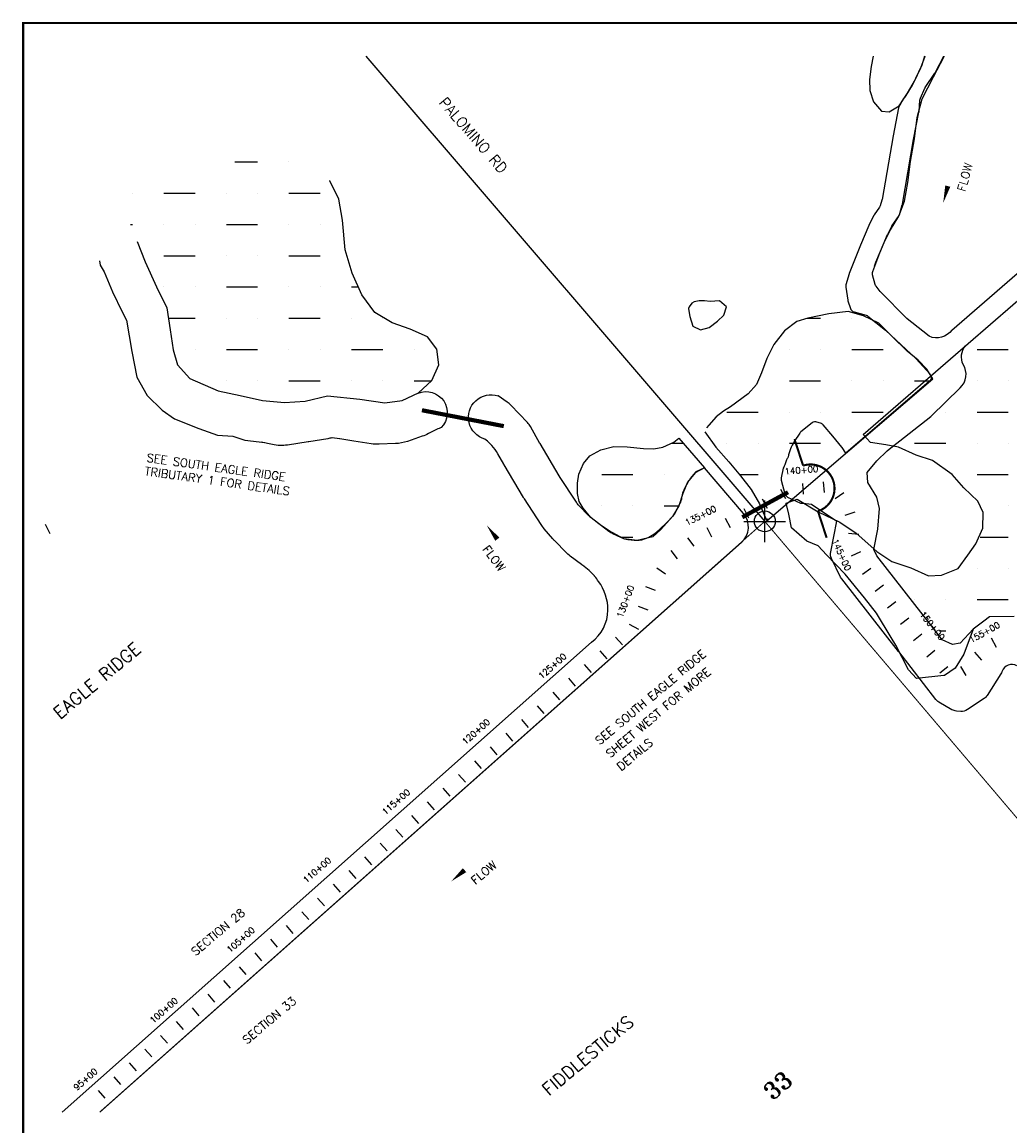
# Model space of a CAD drawing. Extents: x 224320 to 241080, y 782394 to 793121.
# Tile 2 of 6: x 224320 to 229058, y 787825 to 793121. Entities that reach past the tile are written whole.
import ezdxf
from ezdxf.enums import TextEntityAlignment as Align

# ---------------------------------------------------------------- set-up
doc = ezdxf.new("R2010")
doc.units = 0
doc.header["$LTSCALE"] = 800
doc.header["$PDMODE"] = 34
doc.header["$PDSIZE"] = 100
doc.linetypes.add('DASHED', pattern=[0])
doc.layers.get('0').update_dxf_attribs({"linetype": 'CONTINUOUS'})
for name, color, linetype in [('BORDER', 1, 'CONTINUOUS'), ('HATCH', 3, 'CONTINUOUS'), ('MAJROADS', 9, 'CONTINUOUS'), ('PLAKES', 5, 'CONTINUOUS'), ('SEC', 2, 'CONTINUOUS'), ('STATIONS', 7, 'CONTINUOUS'), ('STRUCTURES', 1, 'CONTINUOUS'), ('SUBBASINS', 6, 'DASHED'), ('TEXT', 7, 'CONTINUOUS'), ('WL-PRESERVE', 14, 'CONTINUOUS')]:
    doc.layers.add(name, color=color, linetype=linetype)
doc.styles.get("Standard").update_dxf_attribs({"font": 'ROMANT'})

# ---------------------------------------------------------------- blocks, each defined once
blk = doc.blocks.new('WEIR')
at = {"layer": 'STRUCTURES', "color": 0, "const_width": 20}
blk.add_lwpolyline([(0, 498), (0, 230, -1), (0, -230), (0, -498)], format="xyb", dxfattribs=at)
blk = doc.blocks.new('*X')
at = {"color": 0}
for p, q in [((225340.3942, 792450), (225450, 792450)), ((225600, 792450), (225600, 792450)), ((224850, 792300), (224850, 792300)), ((225000, 792300), (225150, 792300)), ((225300, 792300), (225300, 792300)), ((225450, 792300), (225450, 792300)), ((225600, 792300), (225750, 792300)), ((224840.9152, 792150), (224850, 792150)), ((225000, 792150), (225000, 792150)), ((225150, 792150), (225150, 792150)), ((225300, 792150), (225450, 792150)), ((225600, 792150), (225600, 792150)), ((225750, 792150), (225750, 792150)), ((225000, 792000), (225150, 792000)), ((225300, 792000), (225300, 792000)), ((225450, 792000), (225450, 792000)), ((225600, 792000), (225750, 792000)), ((225000, 791850), (225000, 791850)), ((225150, 791850), (225150, 791850)), ((225300, 791850), (225450, 791850)), ((225600, 791850), (225600, 791850)), ((225750, 791850), (225750, 791850)), ((225900, 791850), (225932.5945, 791850)), ((225022.0034, 791700), (225150, 791700)), ((225300, 791700), (225300, 791700)), ((225450, 791700), (225450, 791700)), ((225600, 791700), (225750, 791700)), ((225900, 791700), (225900, 791700)), ((226050, 791700), (226050, 791700)), ((228087.2386, 791700), (228150, 791700)), ((228300, 791700), (228300, 791700)), ((229050, 791700), (229050, 791700)), ((225150, 791550), (225150, 791550)), ((225300, 791550), (225450, 791550)), ((225600, 791550), (225600, 791550)), ((225750, 791550), (225750, 791550)), ((225900, 791550), (226050, 791550)), ((226200, 791550), (226200, 791550)), ((228000, 791550), (228000, 791550)), ((228150, 791550), (228150, 791550)), ((228300, 791550), (228450, 791550)), ((228900, 791550), (229050, 791550)), ((225149.6037, 791400), (225150, 791400)), ((225300, 791400), (225300, 791400)), ((225450, 791400), (225450, 791400)), ((225600, 791400), (225750, 791400)), ((225900, 791400), (225900, 791400)), ((226050, 791400), (226050, 791400)), ((226200, 791400), (226284.2005, 791400)), ((227850, 791400), (227850, 791400)), ((228000, 791400), (228150, 791400)), ((228300, 791400), (228300, 791400)), ((228450, 791400), (228450, 791400)), ((228600, 791400), (228676.3946, 791400)), ((228900, 791400), (228900, 791400)), ((229050, 791400), (229050, 791400)), ((227700, 791250), (227850, 791250)), ((228000, 791250), (228000, 791250)), ((228150, 791250), (228150, 791250)), ((228300, 791250), (228450, 791250)), ((228750, 791250), (228750, 791250)), ((228900, 791250), (229050, 791250)), ((227432.8222, 791100), (227492.1979, 791100)), ((227700, 791100), (227700, 791100)), ((227850, 791100), (227850, 791100)), ((228000, 791100), (228150, 791100)), ((228300, 791100), (228300, 791100)), ((228600, 791100), (228750, 791100)), ((228900, 791100), (228900, 791100)), ((229050, 791100), (229050, 791100)), ((227100, 790950), (227250, 790950)), ((227400, 790950), (227400, 790950)), ((227760.9868, 790950), (227850, 790950)), ((228000, 790950), (228000, 790950)), ((228150, 790950), (228150, 790950)), ((228900, 790950), (229050, 790950)), ((227100, 790800), (227100, 790800)), ((227250, 790800), (227250, 790800)), ((227400, 790800), (227469.3766, 790800)), ((229050, 790800), (229050, 790800)), ((227192.0314, 790650), (227250, 790650)), ((228915.443, 790650), (229050, 790650)), ((228900, 790500), (228900, 790500)), ((229050, 790500), (229050, 790500)), ((228600, 790350), (228600, 790350)), ((228750, 790350), (228750, 790350)), ((228900, 790350), (229050, 790350)), ((228720.1844, 790200), (228750, 790200))]:
    blk.add_line(p, q, dxfattribs=at)
blk = doc.blocks.new('FLARROW')
at = {"layer": 'PLAKES', "color": 0}
blk.add_lwpolyline([(0, 0, 0, 0.05, 0), (0.168, 0, 0, 0, -0.087559), (0.267, -0.018, 0, 0, 0.245722), (0.355, -0.006, 0, 0, -0.309425), (0.492, -0.004, 0, 0, 0), (0.558, -0.006, 0, 0, 0)], format="xyseb", dxfattribs=at)
blk.add_text('FLOW', height=0.08, dxfattribs=at).set_placement((0.295, -0.176), align=Align.CENTER)

msp = doc.modelspace()

# ---------------------------------------------------------------- linework, layer by layer
at = {"layer": 'BORDER', "color": 0, "const_width": 10}
msp.add_lwpolyline([(224325.3, 782655.9), (241075.3, 782655.9), (241075.3, 793115.9), (224325.3, 793115.9)], close=True, dxfattribs=at)
at = {"layer": 'MAJROADS', "color": 0}
msp.add_lwpolyline([(225969.4, 792957.5), (227882.2, 790725.5)], dxfattribs=at)
at = {"layer": 'PLAKES', "color": 0}
for points in [[(228648.7, 792957.5), (228636, 792914.8, -0.041062), (228634.5, 792911), (228590.3, 792820.6, -0.024802), (228589.1, 792818.4), (228553.2, 792760.3, 0.085612), (228534.2, 792731.8), (228525.8, 792715.3, 0.068918), (228523.5, 792708.8), (228497.2, 792575.8, 0.006211), (228497.1, 792575.1), (228444.4, 792269.7, -0.026709), (228443.8, 792267.1), (228436, 792239.8, -0.083075), (228432.5, 792232.3), (228407.3, 792196.1, 0.03303), (228405.5, 792193.3), (228381.4, 792146.5, 0.019872), (228380.5, 792144.7), (228341.4, 792051.4, 0.005202), (228341.2, 792050.9), (228287.6, 791915.4, 0.022829), (228286.8, 791913.3), (228271.3, 791860.3, 0.110235), (228270.6, 791849.4), (228280.3, 791786.8, 0.038323), (228281.2, 791783.1), (228292.6, 791747.1, 0.257136), (228310.1, 791730.4), (228367.7, 791715.3, -0.105191), (228377, 791710.6), (228461, 791643.1, -0.018679), (228462.4, 791641.9), (228606.5, 791507.5, -0.021132), (228608, 791506), (228673.3, 791433.8, -0.160446), (228679.6, 791419.5), (228679.7, 791418.4, -0.244289), (228671.2, 791397), (228270.9, 791052), (228253.1, 791079.4, 0.027009), (228251.5, 791081.6), (228208.8, 791134, 0.006578), (228208.4, 791134.5), (228161.6, 791189, 0.140441), (228150.1, 791196.6), (228132.3, 791202.2, 0.24847), (228109.3, 791197.9), (228055.3, 791155.1, 0.081492), (228049.9, 791149.1), (228023.5, 791108.3, 0.100407), (227994.4, 791034.3, 0.002504), (227985.5, 791021.5), (227980.6, 791001, 0.022273), (227970.4, 790981), (227960.6, 790934.7, 0.11923), (227960.9, 790923), (227978.5, 790858.2, 0.216306), (227991.7, 790842.3), (228053.3, 790812.3, -0.077836), (228105.5, 790807.7), (228227.9, 790726.9, -0.007205), (228228.5, 790726.5)], [(228779, 791643.1, -0.35197), (228670.5, 791613.3), (228587.7, 791679), (228565.3, 791697.3, -0.026432), (228563.3, 791699.1), (228437.4, 791826.4, -0.029463), (228435.4, 791828.6), (228415.9, 791853.6, -0.101536), (228411.5, 791862.6), (228399.4, 791908.5, -0.155509), (228400.2, 791923.7), (228434, 792013.7, -0.00943), (228434.4, 792014.6), (228471.2, 792102.3, -0.019872), (228472, 792104.1), (228491.4, 792141.5, -0.03303), (228493.1, 792144.3), (228524.1, 792188.8, 0.083075), (228527.6, 792196.3), (228541.5, 792244.8, 0.026709), (228542.1, 792247.4), (228595.4, 792556.9, -0.006211), (228595.5, 792557.5), (228621.5, 792688.9, 0.029957), (228621.9, 792691.8), (228626.1, 792747, -0.085612), (228628.2, 792755.2), (228649.6, 792803.6, -0.045993), (228651.9, 792807.6), (228698.2, 792875.2, 0.030388), (228699.8, 792877.8), (228741.2, 792957.5, 0.106252)], [(228779, 791643.1), (229466.3, 792238.8, -0.362511)], [(228419.4, 791015.4), (228469.4, 791063.8, -0.025087), (228471.3, 791065.5), (228678.3, 791229, 0.026455), (228680.3, 791230.7), (228818.7, 791366.2, 0.365186), (228833.6, 791477.9, -0.291728), (228844.5, 791567.6, -0.322083)], [(224512.4, 787891.7), (227050.5, 790145.7, 0.234501), (227129.7, 790299.8, 0.165979), (227084.9, 790437.1, 0.04), (227066.1, 790462.9), (227065.3, 790463.8, 0.045574), (227039.2, 790489.1), (227007.3, 790514.9, 0.007566), (227002.5, 790518.6), (226949.5, 790558.8, -0.036201), (226927.7, 790577.9), (226876.1, 790630.4, -0.018042), (226866.3, 790641.1), (226824.5, 790690.2, -0.032215), (226809.1, 790710.8), (226729.4, 790833.5, -0.010558), (226724.9, 790840.7), (226632.3, 790997.2, -0.004247), (226630.6, 791000.1), (226602.4, 791049.8, 0.060928), (226573.4, 791088.7), (226564.7, 791098, 0.041863), (226539.7, 791120.2, -1.022886), (226603.7, 791327.1)], [(224693.2, 787891.8), (227770, 790624.2, 0.408721), (227779.6, 790764), (227593.5, 790981.6), (227552.1, 790963.5), (227541.8, 790951.4, 0.005249), (227540.5, 790949.8), (227524.9, 790930.7, 0.046156), (227514.7, 790915.4), (227496.9, 790882.7, 0.078323), (227486.4, 790853.4), (227483.5, 790837.9, -0.067969), (227474.9, 790812.2), (227455.4, 790772.5, -0.069845), (227439.7, 790749.5), (227413.8, 790721, -0.021481), (227407.8, 790714.9), (227357.8, 790668.5, -0.095438), (227325.7, 790648.5), (227303.1, 790639.8, -0.122472), (227255.2, 790633.8), (227225.9, 790637.3, -0.080301), (227195.2, 790646.2), (227153.3, 790665.9, -0.054155), (227134.8, 790677.2), (227049.3, 790743.2, -0.035634), (227038.6, 790752.7), (226990.7, 790802, -0.048804), (226978.5, 790817.2), (226898.2, 790940.8, -0.010558), (226896, 790944.3), (226804.9, 791098.3, -0.004247), (226804.1, 791099.8), (226758.1, 791180.5, 0.060928), (226743.6, 791200), (226664.1, 791283.6, 0.054789), (226647.4, 791297.7), (226603.7, 791327.1, 0.007674), (226601.1, 791328.7)], [(226219.3, 791340.8, -0.813489), (226330.4, 791175.2), (226320.9, 791171.8, 0.035984), (226294.7, 791160.1), (226269.4, 791146.5, -0.040481), (226239.7, 791133.6), (226168.2, 791109.2, -0.072904), (226111.1, 791098.6), (226033.4, 791095.6, -0.048181), (225995, 791097.9), (225911.9, 791110.8, -0.000104), (225911.9, 791110.8), (225844.7, 791121.3, 0.002223), (225843, 791121.6), (225808, 791126.7), (225806.2, 791126.2, -0.024667), (225786.9, 791122.1), (225695, 791106.9, -0.003939), (225691.9, 791106.4), (225593.4, 791091.7, -0.091598), (225520.8, 791094.3), (225467.5, 791106.1)], [(229090.9, 790033.2, 0.459153), (229019.8, 790006.8), (229018.8, 790003.9, -0.052244), (229014.2, 789994.5), (228948.8, 789890.7, -0.105175), (228934.3, 789875.8), (228854.2, 789822.2, -0.167894), (228822.6, 789813.9), (228801, 789815.5, -0.112651), (228779.8, 789822.1), (228716.6, 789858.6, -0.097421), (228702.1, 789871.3), (228524.4, 790101.2, 0.001765), (228524.2, 790101.5), (228251.6, 790449.2, -0.053424), (228246, 790458.2), (228202.5, 790547.9, -0.163614), (228198.4, 790579.6), (228227.9, 790726.9)]]:
    msp.add_lwpolyline(points, format="xyb", dxfattribs=at)
for points in [[(224691.9, 791974.9), (224695.1, 791954.3), (224713.7, 791923.3), (224753.2, 791826.8), (224799.7, 791730.2), (224820.5, 791691.3), (224847, 791540.4), (224871, 791417.1), (224920.2, 791329.7), (224992, 791259), (225050.6, 791217.5), (225167.4, 791170.4), (225257.3, 791138.4), (225330.4, 791134), (225388.4, 791115.8), (225484.5, 791103.1)], [(228880.8, 790207.7), (228818.9, 790140.5), (228782.3, 790135.4), (228733.4, 790157.9), (228682.1, 790224.2), (228418.9, 790559.9), (228404.4, 790589.8), (228424, 790687.7), (228432.9, 790787.8), (228419.6, 790840.9), (228376.1, 790912), (228373.4, 790959.5), (228419.4, 791015.4)], [(227887.3, 790738.5), (227898, 790735.3)]]:
    msp.add_lwpolyline(points, dxfattribs=at)
at = {"layer": 'SEC', "color": 0}
msp.add_point((227882.2, 790725.5), dxfattribs=at)
at = {"layer": 'STATIONS', "color": 0}
for p, q in [((227958.2, 790879.8), (227981.3, 790835.5)), ((228062.8, 790906.7), (228066.7, 790856.8)), ((228162.5, 790914.5), (228166.4, 790864.7)), ((227869.6, 790833.4), (227892.8, 790789.1)), ((228261.1, 790862.2), (228219.7, 790834.2)), ((227781, 790787), (227804.2, 790742.7)), ((227692.4, 790740.6), (227715.6, 790696.3)), ((228314.1, 790770), (228266.7, 790753.8)), ((224431.3, 790712.6), (224452.7, 790667.5)), ((227603.6, 790695.5), (227626.1, 790650.8)), ((228333.4, 790663.2), (228283.6, 790667.9)), ((227511.3, 790646.4), (227541.8, 790606.8)), ((227432, 790585.4), (227462.5, 790545.8)), ((228341.6, 790579.7), (228296.1, 790559)), ((227364.5, 790502.5), (227405.8, 790474.3)), ((228391.3, 790499.7), (228351.2, 790469.9)), ((227309.7, 790412.3), (227356.6, 790394.9)), ((228451, 790419.6), (228411, 790389.7)), ((227274.8, 790318.6), (227321.7, 790301.1)), ((228510.8, 790339.4), (228470.8, 790309.5)), ((228572.2, 790261.6), (228533.2, 790230.3)), ((227232.4, 790233.1), (227275.7, 790208)), ((227166.3, 790170.2), (227199.2, 790132.6)), ((228634.9, 790183.7), (228595.9, 790152.4)), ((228967.3, 790166), (228991.7, 790122.3)), ((227091, 790104.3), (227124, 790066.7)), ((228697.5, 790105.8), (228658.5, 790074.4)), ((228887.3, 790097.3), (228920.9, 790060.3)), ((227015.8, 790038.4), (227048.8, 790000.8)), ((228760.2, 790027.8), (228721.2, 789996.5)), ((228847.9, 789986.8), (228821.6, 790029.3)), ((226940.6, 789972.6), (226973.5, 789934.9)), ((226865.4, 789906.7), (226898.3, 789869.1)), ((226790.1, 789840.8), (226823.1, 789803.2)), ((226714.9, 789774.9), (226747.9, 789737.3)), ((226639.7, 789709), (226672.6, 789671.4)), ((226564.5, 789643.1), (226597.4, 789605.5)), ((226489.3, 789577.2), (226522.2, 789539.6)), ((226414, 789511.3), (226447, 789473.7)), ((226338.8, 789445.4), (226371.8, 789407.8)), ((226263.6, 789379.6), (226296.5, 789341.9)), ((226188.4, 789313.7), (226221.3, 789276.1)), ((226113.1, 789247.8), (226146.1, 789210.2)), ((226037.9, 789181.9), (226070.9, 789144.3)), ((225962.7, 789116), (225995.6, 789078.4)), ((225887.5, 789050.1), (225920.4, 789012.5)), ((225812.2, 788984.2), (225845.2, 788946.6)), ((225737, 788918.3), (225770, 788880.7)), ((225661.8, 788852.4), (225694.7, 788814.8)), ((225586.6, 788786.5), (225619.5, 788748.9)), ((225511.3, 788720.7), (225544.3, 788683)), ((225436.1, 788654.8), (225469.1, 788617.2)), ((225360.9, 788588.9), (225393.8, 788551.3)), ((225285.7, 788523), (225318.6, 788485.4)), ((225210.5, 788457.1), (225243.4, 788419.5)), ((225135.2, 788391.2), (225168.2, 788353.6)), ((225060, 788325.3), (225093, 788287.7)), ((224984.8, 788259.4), (225017.7, 788221.8)), ((224909.6, 788193.3), (224942.7, 788155.8)), ((224834.6, 788127.2), (224867.7, 788089.7)), ((224759.6, 788061.1), (224792.6, 788023.6)), ((224684.6, 787995), (224717.6, 787957.5))]:
    msp.add_line(p, q, dxfattribs=at)
at = {"layer": 'STRUCTURES', "color": 0, "const_width": 20}
for points in [[(226630.5, 791182.4), (226237.9, 791258.7)], [(227774.2, 790745.4), (227993.6, 790865.3)]]:
    msp.add_lwpolyline(points, dxfattribs=at)
at = {"layer": 'SUBBASINS', "color": 0, "const_width": 5}
msp.add_lwpolyline([(224692.9, 787891.8), (227882.2, 790725.5), (230287.7, 787894.3)], dxfattribs=at)
at = {"layer": 'WL-PRESERVE', "color": 0}
for points in [[(228402.3, 792957.5), (228392.4, 792908.2), (228383.7, 792846), (228385.8, 792792.4), (228403, 792738.8), (228441.2, 792694.2), (228479, 792690.3), (228526.1, 792719.7), (228566.2, 792779.8), (228599.5, 792838.2), (228629.8, 792901.5), (228651.4, 792957.5)], [(228408.1, 791949.9), (228414.3, 791968.5), (228455, 792063.5), (228484.6, 792123.5), (228525.3, 792189.5), (228552.1, 792261.8), (228568.8, 792351.6), (228580.9, 792452.6), (228599.9, 792560.9), (228613.1, 792662.4), (228636.8, 792753.1), (228691, 792858.5), (228742.4, 792956.3), (228742.9, 792957.5)], [(224872.2, 792068.8), (224910.5, 791970.1), (224964.9, 791850.5), (225014.2, 791749.7), (225030.7, 791645.1), (225044.7, 791547.7), (225065, 791475.8), (225125.4, 791410.5), (225260.1, 791352.1), (225365.8, 791330), (225472.5, 791306), (225578.3, 791295), (225677.3, 791302.1), (225785.1, 791327.2), (225940.6, 791311), (226060.3, 791293.6), (226143.3, 791305.3), (226221.3, 791341.7), (226285.3, 791401.1), (226318.6, 791476.1), (226308.6, 791551), (226263.9, 791610.4), (226180.8, 791647.2), (226095.1, 791678.1), (226011.9, 791727.4), (225949.2, 791812), (225903.4, 791916.8), (225870, 792028.1), (225856.8, 792171), (225839.3, 792271.2), (225796.8, 792359.8), (225795.6, 792360.8)], [(229077.7, 790269), (228960.3, 790267.4), (228932.2, 790246.3), (228880.8, 790207.7), (228836.6, 790087.8), (228795, 790021.8), (228744.5, 789985.9), (228741.1, 789985.9), (228610.3, 789971.3), (228571.8, 790013.9), (228510.4, 790131.6), (228488.5, 790168.8), (228418.3, 790285.5), (228359.6, 790358.9), (228267.4, 790472.3), (228177.5, 790564.4), (228138.3, 790607.4), (228083, 790630.2), (228009.9, 790693.8), (227997.3, 790760.7), (227985.1, 790812.3), (228037.7, 790831.4), (228138.2, 790770.6), (228241.7, 790722.2), (228320.6, 790668.8), (228418.7, 790581.3), (228491.5, 790532.9), (228582.1, 790502.9), (228666.5, 790464.8), (228730.2, 790468.2), (228809.5, 790499.2), (228856.7, 790563.6), (228893.9, 790618.4), (228927.6, 790693.1), (228929.7, 790767.9), (228903.2, 790823.2), (228836.7, 790886.2), (228780.5, 790950.1), (228686.9, 791018.1), (228608.9, 791042.6), (228522.9, 791080.8), (228462.7, 791092.4), (228389.2, 791104), (228354.6, 791143), (228844.5, 791567.6), (228858.2, 791579.4), (229500.2, 792135.9)], [(227593.9, 791154.7), (227647.4, 791081.1), (227709.5, 791011.5), (227766.4, 790943.5), (227817.3, 790878.9), (227856.3, 790809.5), (227879.4, 790756.6), (227891.7, 790728.1), (228687.7, 791409.7), (228659, 791455.7), (228618, 791498.8), (228564.6, 791542.8), (228493.4, 791613), (228428.3, 791675.8), (228356.1, 791712.2), (228282.4, 791732.6), (228189.9, 791721.4), (228089.2, 791700.6), (228036.4, 791685.1), (227976.3, 791639.3)], [(227976.3, 791639.3), (227925, 791573.6), (227891.4, 791507.4), (227867.1, 791438.3), (227842.2, 791382.5), (227801.9, 791337.6), (227718.3, 791274.9), (227684.5, 791253.7), (227649.1, 791227.5), (227614.1, 791187.3), (227602.3, 791174.9)]]:
    msp.add_lwpolyline(points, dxfattribs=at)
for points in [[(227518.3, 791736), (227523.3, 791708), (227537.4, 791661.5), (227573.7, 791645), (227615.1, 791655.4), (227656.1, 791685.4), (227685.9, 791714.3), (227698.5, 791755.1), (227665.4, 791783.7), (227620, 791781), (227592.5, 791784.1), (227567.3, 791784.3), (227543.5, 791778.7), (227532.5, 791771.8), (227520.1, 791754), (227516.5, 791747.2)], [(227593.8, 790983), (227548, 790958.9), (227510.9, 790913.6), (227489.2, 790858.5), (227469.3, 790799.7), (227440, 790749.1), (227383.3, 790686.9), (227345.2, 790650.6), (227269.5, 790634.2), (227206.8, 790641.9), (227135.8, 790680.6), (227088.4, 790711.6), (227048, 790744.1), (227011.9, 790788.3), (226992.6, 790821.2), (226983.6, 790859.8), (226983.3, 790908.9), (226990.6, 790952.2), (227013.4, 791003.2), (227042.4, 791039.6), (227095.4, 791068.2), (227158.8, 791084.6), (227222.1, 791083.6), (227300.9, 791074.9), (227349.9, 791073.4), (227393.7, 791081.1), (227445.5, 791106.1), (227454.3, 791111.7), (227470.7, 791124.7)]]:
    msp.add_lwpolyline(points, close=True, dxfattribs=at)

# ---------------------------------------------------------------- block references
at = {"layer": 'HATCH', "color": 0}
msp.add_blockref('*X', (0, 0), dxfattribs=at)
msp.add_blockref('*X', (0, 0), dxfattribs=at)
msp.add_blockref('*X', (0, 0), dxfattribs=at)
msp.add_blockref('*X', (0, 0), dxfattribs=at)
msp.add_blockref('*X', (0, 0), dxfattribs=at)
at = {"layer": 'PLAKES', "color": 0}
for name, p, xscale, yscale, zscale, rotation in [('FLARROW', (228737.8, 792252.9), 500, 500, 500, 74.82448915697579), ('WEIR', (228101.6, 790883.6), 0.5, 0.5, 0.5, 18.04263505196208), ('FLARROW', (226548.5, 790706.9), 500, 500, 500, 307.2736890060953), ('FLARROW', (226378, 788998.1), 500, 500, 500, 40)]:
    msp.add_blockref(name, p, dxfattribs=dict(at, xscale=xscale, yscale=yscale, zscale=zscale, rotation=rotation))

# ---------------------------------------------------------------- texts
at = {"layer": 'STATIONS', "color": 0}
for s, rotation, p in [('140+00', 4.4845, (228058.9, 790956.5)), ('135+00', 26.6722, (227581.2, 790740.2)), ('145+00', 294.4724, (228236.9, 790558.6)), ('130+00', 69.5889, (227228, 790336)), ('150+00', 308.7906, (228673.8, 790215)), ('155+00', 29.1886, (228943, 790180.1)), ('125+00', 41.2156, (226873.2, 790020)), ('120+00', 41.2156, (226506.9, 789705.3)), ('115+00', 41.2156, (226123.4, 789368.5)), ('110+00', 41.2156, (225744.8, 789041.5)), ('105+00', 41.2156, (225378.6, 788707.2)), ('100+00', 41.2156, (225009.8, 788367.9)), ('95+00', 41.3851, (224634.3, 788037.4))]:
    msp.add_text(s, height=30, rotation=rotation, dxfattribs=at).set_placement(p, align=Align.CENTER)
at = {"layer": 'TEXT', "color": 0}
for s, height, rotation, p in [('PALOMINO RD', 50, 311, (226316.5, 792732.8)), ('SEE SOUTH EAGLE RIDGE', 40, 352, (224915.6, 791011.9)), ('TRIBUTARY 1 FOR DETAILS', 40, 352, (224906.6, 790947.8)), ('EAGLE RIDGE', 60, 40, (224502, 789773.6)), ('SEE SOUTH EAGLE RIDGE', 40, 40, (227089.5, 789650.5)), ('SHEET WEST FOR MORE ', 40, 40, (227141.5, 789588.5)), ('DETAILS', 40, 40, (227193.6, 789526.5)), ('SECTION 28', 40, 40, (225152, 788638.7)), ('SECTION 33', 40, 40, (225398.2, 788215.2)), ('FIDDLESTICKS', 60, 40, (226845.8, 787966.6)), ('33', 80, 40.6625, (227918.4, 787943.8))]:
    msp.add_text(s, height=height, rotation=rotation, dxfattribs=at).set_placement(p)

doc.saveas('drawing.dxf')
